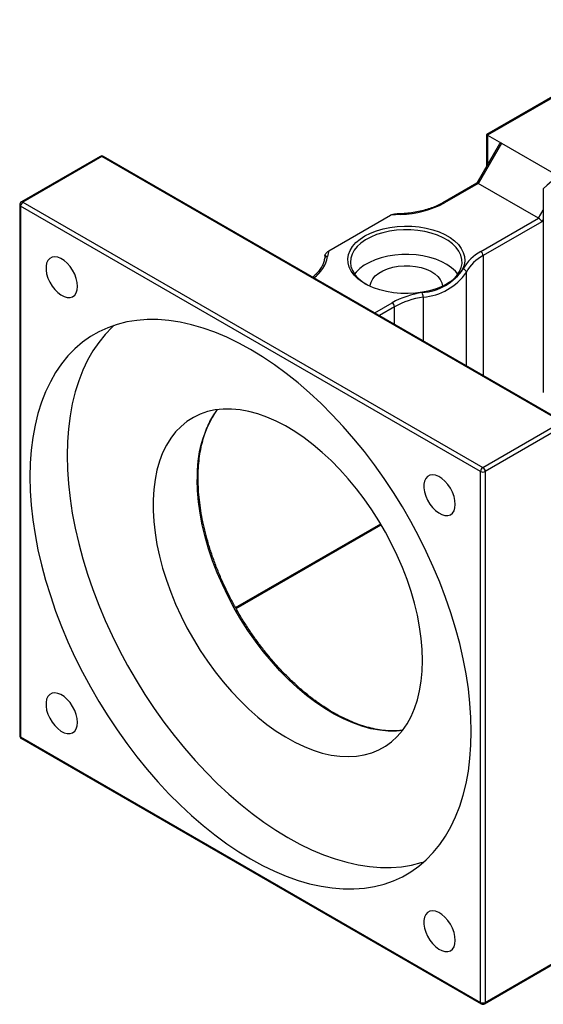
# Model space of a CAD drawing. Header units: millimetres. Extents: x 55 to 271, y 21 to 196.
# Tile 9 of 10: x 202 to 228, y 112 to 162. Entities that reach past the tile are written whole.
import ezdxf

# ---------------------------------------------------------------- set-up
doc = ezdxf.new("R2010")
doc.units = ezdxf.units.MM

msp = doc.modelspace()

# ---------------------------------------------------------------- linework, layer by layer
at = {"color": 7, "linetype": 'Continuous', "lineweight": 25}
for p, q in [((235.6815, 162.3918), (225.5808, 156.5608)), ((235.7648, 162.3835), (225.6296, 156.5326)), ((225.5808, 156.5608), (225.5808, 154.956)), ((225.6296, 156.5326), (226.3367, 156.1244)), ((226.2405, 156.0986), (225.085, 154.0973)), ((226.3367, 156.1244), (225.1582, 154.0832)), ((226.3367, 156.1244), (229.0896, 154.5352)), ((205.983, 155.4539), (201.9761, 153.1407)), ((206.0663, 155.4456), (202.0594, 153.1325)), ((229.4009, 141.9749), (206.0663, 155.4456)), ((229.4842, 141.9831), (206.1497, 155.4539)), ((225.0892, 154.0997), (223.3636, 153.1035)), ((225.1582, 154.0832), (223.4469, 153.0952)), ((228.2224, 152.3143), (225.1582, 154.0832)), ((228.4581, 153.8043), (228.4581, 143.4758)), ((201.8927, 152.9964), (201.8927, 126.0505)), ((202.0594, 153.1325), (225.3939, 139.6617)), ((225.2761, 139.4576), (201.9416, 152.9283)), ((201.9416, 152.9283), (201.9416, 125.9825)), ((217.5843, 150.6633), (220.7113, 152.4685)), ((225.2884, 150.6206), (228.2224, 152.3143)), ((228.389, 152.1383), (225.4063, 150.4165)), ((217.3848, 150.4394), (217.3495, 150.2536)), ((225.3939, 139.6617), (229.4009, 141.9749)), ((229.5187, 141.7708), (225.5118, 139.4576)), ((225.2761, 112.5118), (225.2761, 139.4576)), ((225.5118, 139.4576), (225.5118, 112.5118)), ((212.8691, 132.5075), (220.2344, 136.7594)), ((201.9416, 125.9825), (225.2761, 112.5118)), ((201.9761, 125.9062), (225.3106, 112.4355)), ((225.4773, 112.4355), (229.3663, 114.6806)), ((225.5118, 112.5118), (229.4009, 114.7569))]:
    msp.add_line(p, q, dxfattribs=at)
at = {"color": 8, "linetype": 'Continuous', "lineweight": 25}
for p, q in [((225.6296, 156.5326), (225.6296, 155.0405)), ((228.2224, 152.3143), (228.4581, 152.7225)), ((228.4581, 152.2579), (228.389, 152.1383)), ((225.4063, 150.4165), (225.4063, 144.3373)), ((224.5538, 144.8294), (224.5538, 149.5755)), ((219.9053, 147.5129), (220.7854, 148.021)), ((222.36, 148.309), (222.36, 146.0958)), ((220.9032, 147.8169), (220.141, 147.3769)), ((220.9032, 146.9368), (220.9032, 147.8169)), ((212.8459, 132.5505), (220.2095, 136.8014))]:
    msp.add_line(p, q, dxfattribs=at)
at = {"color": 7, "linetype": 'Continuous', "lineweight": 25, "flags": 128}
for points in [[(219.4071, 151.4162), (219.6865, 151.5585), (219.9947, 151.6794), (220.3266, 151.777), (220.6772, 151.8499), (221.0408, 151.8968), (221.4117, 151.917), (221.784, 151.9103), (222.152, 151.8766), (222.5098, 151.8166), (222.8517, 151.7312), (223.1724, 151.6217), (223.4667, 151.4899), (223.7302, 151.3378), (223.9585, 151.1679), (224.1482, 150.9828), (224.2961, 150.7854), (224.4001, 150.5788), (224.4583, 150.3664), (224.47, 150.1514), (224.435, 149.9373), (224.3537, 149.7274), (224.2275, 149.5251), (224.0584, 149.3334), (223.849, 149.1556), (223.6026, 148.9942), (223.3231, 148.852), (223.015, 148.7311), (222.683, 148.6335), (222.3325, 148.5606), (221.9689, 148.5137), (221.598, 148.4935), (221.2257, 148.5002), (220.8577, 148.5339), (220.4999, 148.5939), (220.158, 148.6793), (219.8373, 148.7888), (219.5429, 148.9206), (219.2795, 149.0727), (219.0512, 149.2426), (218.8615, 149.4277), (218.7136, 149.6251), (218.6096, 149.8316), (218.5513, 150.0441), (218.5396, 150.259), (218.5747, 150.4732), (218.656, 150.683), (218.7822, 150.8854), (218.9513, 151.077), (219.1607, 151.2549), (219.4071, 151.4162)], [(223.5547, 148.9672), (223.6914, 149.0562), (223.9039, 149.2261), (224.077, 149.4104), (224.2078, 149.6059), (224.2942, 149.8095), (224.3349, 150.0177), (224.3291, 150.2273), (224.2769, 150.4347), (224.1792, 150.6366), (224.0376, 150.8296), (223.8543, 151.0105), (223.6326, 151.1765), (223.3758, 151.3247), (223.0884, 151.4527), (222.7749, 151.5585), (222.4406, 151.6402), (222.091, 151.6966), (221.7317, 151.7268), (221.3686, 151.7301), (221.0079, 151.7067), (220.6552, 151.6567), (220.3166, 151.5812), (219.9974, 151.4813), (219.703, 151.3587), (219.4382, 151.2153), (219.2073, 151.0535), (219.0141, 150.8761), (218.8619, 150.6858), (218.753, 150.4858), (218.6893, 150.2795), (218.6719, 150.0701), (218.7009, 149.8612), (218.776, 149.6562), (218.896, 149.4583), (219.0587, 149.271), (219.2616, 149.0972), (219.455, 148.9672)], [(224.1224, 149.4704), (223.9955, 149.624), (223.8024, 149.8015), (223.5715, 149.9633), (223.3067, 150.1066), (223.0123, 150.2293), (222.6931, 150.3292), (222.3544, 150.4047), (222.0018, 150.4546), (221.641, 150.4781), (221.278, 150.4747), (220.9187, 150.4446), (220.569, 150.3882), (220.2347, 150.3064), (219.9213, 150.2007), (219.6338, 150.0726), (219.3771, 149.9244), (219.1553, 149.7585), (218.9721, 149.5775), (218.8872, 149.4704)], [(204.8269, 148.8562), (204.8105, 149.052), (204.7619, 149.2587), (204.6832, 149.4678), (204.5776, 149.6709), (204.4494, 149.8595), (204.3038, 150.026), (204.1468, 150.1636), (203.9849, 150.2665), (203.8246, 150.3307), (203.6726, 150.3535), (203.5349, 150.3338), (203.4174, 150.2727), (203.3248, 150.1725), (203.2608, 150.0373), (203.2282, 149.8728), (203.2282, 149.6855), (203.2608, 149.4833), (203.3248, 149.2743), (203.4174, 149.0671), (203.5349, 148.8703), (203.6726, 148.6918), (203.8246, 148.539), (203.9849, 148.4181), (204.1468, 148.3341), (204.3038, 148.2904), (204.4494, 148.2888), (204.5776, 148.3294), (204.6832, 148.4105), (204.7619, 148.5288), (204.8105, 148.6794), (204.8269, 148.8562)], [(219.6717, 148.8587), (219.6749, 148.9082), (219.7163, 149.0769), (219.8041, 149.2395), (219.9359, 149.3919), (220.1084, 149.5301), (220.317, 149.6505), (220.5564, 149.7501), (220.8203, 149.8262), (221.102, 149.8768), (221.3941, 149.9008), (221.6891, 149.8973), (221.9793, 149.8666), (222.2573, 149.8095), (222.5157, 149.7273), (222.748, 149.6222), (222.948, 149.497), (223.1107, 149.355), (223.2318, 149.1996), (223.3081, 149.0351), (223.3378, 148.8656), (223.338, 148.8587)], [(224.8047, 126.2568), (224.7883, 126.9662), (224.739, 127.6925), (224.6572, 128.4336), (224.5429, 129.1872), (224.3966, 129.9512), (224.2186, 130.7233), (224.0095, 131.5012), (223.7699, 132.2827), (223.5005, 133.0656), (223.2021, 133.8474), (222.8755, 134.6259), (222.5218, 135.3988), (222.1419, 136.1638), (221.737, 136.9187), (221.3082, 137.6614), (220.8569, 138.3895), (220.3843, 139.101), (219.8918, 139.7938), (219.3809, 140.4658), (218.853, 141.1152), (218.3098, 141.7399), (217.7528, 142.3381), (217.1837, 142.9081), (216.604, 143.4483), (216.0156, 143.957), (215.4201, 144.4327), (214.8193, 144.874), (214.2149, 145.2797), (213.6088, 145.6486), (213.0027, 145.9796), (212.3983, 146.2716), (211.7975, 146.5239), (211.202, 146.7358), (210.6136, 146.9065), (210.034, 147.0356), (209.4648, 147.1227), (208.9078, 147.1675), (208.3646, 147.17), (207.8367, 147.1301), (207.3258, 147.048), (206.8334, 146.9238), (206.3608, 146.7579), (205.9094, 146.5509), (205.4807, 146.3033), (205.0758, 146.0159), (204.6959, 145.6894), (204.3421, 145.3249), (204.0156, 144.9235), (203.7171, 144.4862), (203.4477, 144.0145), (203.2081, 143.5096), (202.999, 142.9731), (202.821, 142.4065), (202.6747, 141.8114), (202.5604, 141.1898), (202.4786, 140.5432), (202.4294, 139.8737), (202.413, 139.1833), (202.4294, 138.4739), (202.4786, 137.7476), (202.5604, 137.0065), (202.6747, 136.2529), (202.821, 135.4889), (202.999, 134.7168), (203.2081, 133.9389), (203.4477, 133.1574), (203.7171, 132.3745), (204.0156, 131.5928), (204.3421, 130.8143), (204.6959, 130.0414), (205.0758, 129.2763), (205.4807, 128.5214), (205.9094, 127.7787), (206.3608, 127.0506), (206.8334, 126.3391), (207.3258, 125.6463), (207.8367, 124.9743), (208.3646, 124.3249), (208.9078, 123.7002), (209.4648, 123.102), (210.034, 122.532), (210.6136, 121.9918), (211.202, 121.4832), (211.7975, 121.0074), (212.3983, 120.5661), (213.0027, 120.1604), (213.6088, 119.7915), (214.2149, 119.4605), (214.8193, 119.1685), (215.4201, 118.9162), (216.0156, 118.7044), (216.604, 118.5336), (217.1837, 118.4045), (217.7528, 118.3174), (218.3098, 118.2726), (218.853, 118.2701), (219.3809, 118.31), (219.8918, 118.3921), (220.3843, 118.5163), (220.8569, 118.6822), (221.3082, 118.8892), (221.737, 119.1368), (222.1419, 119.4243), (222.5218, 119.7507), (222.8755, 120.1152), (223.2021, 120.5166), (223.5005, 120.9539), (223.7699, 121.4256), (224.0095, 121.9305), (224.2186, 122.467), (224.3966, 123.0337), (224.5429, 123.6287), (224.6572, 124.2504), (224.739, 124.8969), (224.7883, 125.5664), (224.8047, 126.2568)], [(206.6919, 146.8792), (206.5815, 146.778), (206.2277, 146.4135), (205.9012, 146.012), (205.6028, 145.5748), (205.3333, 145.103), (205.0937, 144.5981), (204.8846, 144.0616), (204.7067, 143.495), (204.5603, 142.9), (204.4461, 142.2783), (204.3642, 141.6318), (204.315, 140.9623), (204.2986, 140.2718), (204.315, 139.5624), (204.3642, 138.8361), (204.4461, 138.0951), (204.5603, 137.3415), (204.7067, 136.5775), (204.8846, 135.8054), (205.0937, 135.0274), (205.3333, 134.2459), (205.6028, 133.4631), (205.9012, 132.6813), (206.2277, 131.9028), (206.5815, 131.1299), (206.9614, 130.3649), (207.3663, 129.6099), (207.795, 128.8673), (208.2464, 128.1391), (208.719, 127.4276), (209.2115, 126.7349), (209.7224, 126.0628), (210.2502, 125.4135), (210.7934, 124.7888), (211.3504, 124.1906), (211.9196, 123.6205), (212.4992, 123.0804), (213.0877, 122.5717), (213.6831, 122.096), (214.2839, 121.6546), (214.8883, 121.2489), (215.4944, 120.88), (216.1006, 120.5491), (216.7049, 120.257), (217.3057, 120.0047), (217.9012, 119.7929), (218.4896, 119.6222), (219.0693, 119.4931), (219.6384, 119.406), (220.1955, 119.3611), (220.7387, 119.3586), (221.2665, 119.3985), (221.7774, 119.4807), (222.2699, 119.6049), (222.4113, 119.6495)], [(222.3298, 129.8626), (222.3135, 130.4166), (222.2647, 130.9867), (222.1837, 131.5703), (222.0708, 132.1645), (221.9265, 132.7666), (221.7516, 133.3737), (221.5468, 133.9828), (221.3133, 134.5911), (221.052, 135.1956), (220.7642, 135.7936), (220.4513, 136.3821), (220.1148, 136.9583), (219.7562, 137.5195), (219.3774, 138.063), (218.98, 138.5863), (218.566, 139.0868), (218.1374, 139.5621), (217.6962, 140.01), (217.2446, 140.4284), (216.7845, 140.8152), (216.3183, 141.1686), (215.8482, 141.487), (215.3764, 141.7688), (214.9052, 142.0126), (214.4368, 142.2173), (213.9734, 142.382), (213.5173, 142.5058), (213.0706, 142.5882), (212.6354, 142.6287), (212.2139, 142.6272), (211.808, 142.5836), (211.4196, 142.4983), (211.0507, 142.3715), (210.703, 142.204), (210.3781, 141.9964), (210.0776, 141.7498), (209.8029, 141.4653), (209.5553, 141.1444), (209.336, 140.7885), (209.146, 140.3994), (208.9864, 139.9788), (208.8577, 139.5289), (208.7606, 139.0517), (208.6957, 138.5495), (208.6631, 138.0247), (208.6631, 137.4798), (208.6957, 136.9174), (208.7606, 136.3402), (208.8577, 135.7509), (208.9864, 135.1524), (209.146, 134.5475), (209.336, 133.9391), (209.5553, 133.33), (209.8029, 132.7232), (210.0776, 132.1216), (210.3781, 131.528), (210.703, 130.9453), (211.0507, 130.3763), (211.4196, 129.8236), (211.808, 129.2898), (212.2139, 128.7777), (212.6354, 128.2895), (213.0706, 127.8276), (213.5173, 127.3942), (213.9734, 126.9913), (214.4368, 126.621), (214.9052, 126.2849), (215.3764, 125.9847), (215.8482, 125.7217), (216.3183, 125.4973), (216.7845, 125.3125), (217.2446, 125.1682), (217.6962, 125.065), (218.1374, 125.0035), (218.566, 124.984), (218.98, 125.0066), (219.3774, 125.071), (219.7562, 125.1772), (220.1148, 125.3244), (220.4513, 125.5121), (220.7642, 125.7393), (221.052, 126.005), (221.3133, 126.3078), (221.5468, 126.6464), (221.7516, 127.0192), (221.9265, 127.4243), (222.0708, 127.8598), (222.1837, 128.3237), (222.2647, 128.8137), (222.3135, 129.3275), (222.3298, 129.8626)], [(223.9935, 137.7916), (223.9771, 137.9873), (223.9286, 138.194), (223.8499, 138.4031), (223.7443, 138.6062), (223.6161, 138.7948), (223.4705, 138.9613), (223.3135, 139.0989), (223.1516, 139.2019), (222.9913, 139.266), (222.8392, 139.2888), (222.7016, 139.2692), (222.5841, 139.208), (222.4915, 139.1078), (222.4275, 138.9726), (222.3949, 138.8081), (222.3949, 138.6208), (222.4275, 138.4186), (222.4915, 138.2096), (222.5841, 138.0024), (222.7016, 137.8056), (222.8392, 137.6271), (222.9913, 137.4743), (223.1516, 137.3534), (223.3135, 137.2694), (223.4705, 137.2257), (223.6161, 137.2241), (223.7443, 137.2647), (223.8499, 137.3458), (223.9286, 137.4641), (223.9771, 137.6147), (223.9935, 137.7916)], [(204.8269, 126.7233), (204.8105, 126.919), (204.7619, 127.1257), (204.6832, 127.3349), (204.5776, 127.5379), (204.4494, 127.7265), (204.3038, 127.8931), (204.1468, 128.0306), (203.9849, 128.1336), (203.8246, 128.1977), (203.6726, 128.2205), (203.5349, 128.2009), (203.4174, 128.1397), (203.3248, 128.0395), (203.2608, 127.9044), (203.2282, 127.7398), (203.2282, 127.5526), (203.2608, 127.3503), (203.3248, 127.1413), (203.4174, 126.9342), (203.5349, 126.7373), (203.6726, 126.5588), (203.8246, 126.406), (203.9849, 126.2851), (204.1468, 126.2011), (204.3038, 126.1574), (204.4494, 126.1559), (204.5776, 126.1964), (204.6832, 126.2775), (204.7619, 126.3958), (204.8105, 126.5465), (204.8269, 126.7233)], [(223.9935, 115.6586), (223.9771, 115.8544), (223.9286, 116.061), (223.8499, 116.2702), (223.7443, 116.4732), (223.6161, 116.6619), (223.4705, 116.8284), (223.3135, 116.9659), (223.1516, 117.0689), (222.9913, 117.1331), (222.8392, 117.1558), (222.7016, 117.1362), (222.5841, 117.075), (222.4915, 116.9748), (222.4275, 116.8397), (222.3949, 116.6751), (222.3949, 116.4879), (222.4275, 116.2856), (222.4915, 116.0766), (222.5841, 115.8695), (222.7016, 115.6726), (222.8392, 115.4941), (222.9913, 115.3413), (223.1516, 115.2204), (223.3135, 115.1364), (223.4705, 115.0928), (223.6161, 115.0912), (223.7443, 115.1318), (223.8499, 115.2129), (223.9286, 115.3312), (223.9771, 115.4818), (223.9935, 115.6586)]]:
    msp.add_lwpolyline(points, dxfattribs=at)
at = {"color": 8, "linetype": 'Continuous', "lineweight": 25, "flags": 128}
msp.add_lwpolyline([(221.3155, 126.3108), (221.0142, 126.2827), (220.5926, 126.2812), (220.1575, 126.3217), (219.7107, 126.404), (219.2546, 126.5279), (218.7912, 126.6925), (218.3228, 126.8973), (217.8516, 127.1411), (217.3798, 127.4228), (216.9097, 127.7412), (216.4435, 128.0946), (215.9835, 128.4815), (215.5318, 128.8998), (215.0906, 129.3477), (214.662, 129.8231), (214.248, 130.3236), (213.8507, 130.8468), (213.4718, 131.3903), (213.1133, 131.9516), (212.7768, 132.5278), (212.4639, 133.1163), (212.1761, 133.7142), (211.9148, 134.3188), (211.6812, 134.9271), (211.4765, 135.5362), (211.3015, 136.1432), (211.1573, 136.7453), (211.0444, 137.3395), (210.9633, 137.9231), (210.9145, 138.4933), (210.8982, 139.0472)], dxfattribs=at)
at = {"color": 7, "linetype": 'Continuous', "lineweight": 25}
for centre, radius, start, end in [((206.0663, 155.3095), 0.1667, 60.00269, 119.99731), ((231.1877, 151.2616), 3.7304, 102.9791, 137.03165), ((202.0594, 152.9964), 0.1667, 119.99731, 180), ((202.1974, 152.9167), 0.2561, 122.60612, 177.39437), ((221.1119, 157.4383), 4.9309, 271.26364, 298.26393), ((221.4986, 145.7168), 6.7974, 92.34313, 96.65096), ((218.9135, 150.1944), 1.4095, 160.56813, 172.87386), ((226.2984, 148.7017), 2.1685, 117.75954, 151.46564), ((225.1504, 150.4048), 0.2561, 2.60539, 57.39455), ((217.4942, 150.2244), 0.1464, 81.87145, 173.85814), ((226.3682, 148.5889), 2.0652, 117.75959, 151.4656), ((222.1214, 151.2732), 2.7423, 274.04965, 325.94498), ((222.1556, 151.1964), 2.8947, 274.04965, 325.94498), ((224.3726, 149.5565), 0.1822, 5.97652, 83.45528), ((222.9772, 144.0548), 4.5316, 98.40306, 118.92672), ((221.7497, 148.3077), 0.6104, 0.12351, 22.14127), ((220.6473, 147.8052), 0.2561, 2.60539, 57.39455), ((222.9907, 144.0395), 4.3158, 98.40311, 118.92666), ((225.5319, 139.446), 0.2561, 122.60612, 177.39437), ((225.3939, 139.6851), 0.2562, 242.60982, 297.38968), ((225.2559, 139.446), 0.2561, 2.60578, 57.39422), ((202.0594, 126.0505), 0.1667, 180, 240.00269), ((225.3939, 112.7392), 0.2562, 242.60982, 297.38968), ((225.3939, 112.5798), 0.1667, 240.00269, 299.99731)]:
    msp.add_arc(centre, radius, start, end, dxfattribs=at)
at = {"color": 8, "linetype": 'Continuous', "lineweight": 25}
for centre, radius, start, end in [((206.0175, 155.3775), 0.0838, 54.38323, 114.3064), ((206.1152, 155.3775), 0.0838, 65.6913, 125.6185), ((201.9761, 153.0047), 0.0838, 185.69415, 245.6251), ((202.0106, 153.0643), 0.0838, 54.38323, 114.3064), ((223.3987, 153.0321), 0.0794, 52.61558, 117.3091), ((221.1715, 152.5134), 0.0494, 354.35688, 31.15081), ((215.8344, 150.6977), 1.7124, 305.03215, 348.94238), ((216.6882, 139.3146), 5.7962, 145.48186, 182.64377), ((201.9761, 126.0588), 0.0838, 185.69415, 245.6251), ((202.0208, 125.9724), 0.0799, 172.74672, 235.94223), ((225.3577, 112.5028), 0.0822, 173.70264, 234.98631), ((225.425, 112.5051), 0.0871, 306.9113, 4.40113)]:
    msp.add_arc(centre, radius, start, end, dxfattribs=at)
at = {"color": 7, "linetype": 'Continuous', "lineweight": 25}
for centre, major_axis, ratio, start_param, end_param in [((225.7475, 156.4646), (0.1667, -0.0962), 0.0000704, 2.3562351, 3.1416333), ((226.3367, 155.932), (-0.0542, 0.2022), 0.5176381, 5.8056036, 6.7608819), ((225.207, 153.9753), (-0.1216, 0.1216), 0.3178882, 5.4128877, 6.1982046), ((228.2712, 152.2064), (-0.1216, 0.1216), 0.3178882, 3.8420914, 5.4128877)]:
    msp.add_ellipse(centre, major_axis=major_axis, ratio=ratio, start_param=start_param, end_param=end_param, dxfattribs=at)
for points, knots in [([(223.3636, 153.1035), (223.318, 153.0781), (223.1854, 153.0041), (222.944, 152.8938), (222.6338, 152.78), (222.3022, 152.6861), (221.9539, 152.6138), (221.59, 152.5615), (221.3403, 152.5466), (221.2138, 152.539)], [0, 0, 0, 0, 0.0796562, 0.231895, 0.3843445, 0.5369786, 0.6897954, 0.8427647, 1, 1, 1, 1]), ([(220.7113, 152.4685), (220.7309, 152.4791), (220.7712, 152.501), (220.8093, 152.5076), (220.8289, 152.511)], [0, 0, 0, 0, 0.4852792, 1, 1, 1, 1]), ([(221.2138, 152.539), (221.1411, 152.5356), (221.012, 152.5297), (220.8845, 152.5166), (220.8289, 152.5108)], [0, 0, 0, 0, 0.5636289, 1, 1, 1, 1]), ([(217.38, 150.4093), (217.38, 150.4217), (217.3826, 150.4357), (217.3916, 150.4634), (217.3981, 150.4775), (217.4204, 150.5176), (217.439, 150.5416), (217.4984, 150.6062), (217.5417, 150.6387), (217.5843, 150.6633)], [0, 0, 0, 0, 0.125, 0.125, 0.25, 0.25, 0.5, 0.5, 1, 1, 1, 1]), ([(217.3495, 150.2536), (217.3445, 150.2207), (217.3291, 150.1205), (217.2735, 149.9542), (217.1686, 149.7576), (217.0224, 149.5692), (216.885, 149.4256), (216.7851, 149.3498), (216.7585, 149.3296)], [0, 0, 0, 0, 0.103114, 0.3135122, 0.5210474, 0.7249852, 0.9264642, 1, 1, 1, 1]), ([(221.2985, 126.3216), (221.2141, 126.3117), (221.0045, 126.287), (220.6525, 126.2902), (220.2472, 126.3258), (219.8307, 126.3999), (219.4054, 126.5105), (218.9728, 126.6574), (218.5347, 126.8401), (218.093, 127.0578), (217.6494, 127.3098), (217.2061, 127.5949), (216.7647, 127.9121), (216.3273, 128.2601), (215.8958, 128.6373), (215.472, 129.0423), (215.0578, 129.4732), (214.655, 129.9283), (214.2654, 130.4057), (213.8906, 130.9032), (213.5322, 131.4188), (213.192, 131.9503), (212.8712, 132.4953), (212.5713, 133.0515), (212.2936, 133.6165), (212.0393, 134.1879), (211.8094, 134.7632), (211.605, 135.3399), (211.4269, 135.9154), (211.2758, 136.4874), (211.1523, 137.0533), (211.057, 137.6107), (210.9902, 138.1572), (210.9543, 138.6591), (210.945, 139.0655), (210.9509, 139.4626), (210.9757, 139.8775), (211.0336, 140.3498), (211.1196, 140.7994), (211.2333, 141.2243), (211.3739, 141.6233), (211.5417, 141.9936), (211.7193, 142.3145), (211.852, 142.4966), (211.9107, 142.5773)], [0, 0, 0, 0, 0.0166715, 0.0413805, 0.0660127, 0.0905824, 0.1151054, 0.1395969, 0.1640692, 0.1885318, 0.2129914, 0.2374514, 0.2619149, 0.2863838, 0.3108591, 0.335341, 0.3598292, 0.3843233, 0.4088223, 0.4333256, 0.4578321, 0.4823408, 0.5068508, 0.5313611, 0.5558702, 0.5803773, 0.6048811, 0.6293807, 0.6538751, 0.6783634, 0.7028446, 0.7273182, 0.7517835, 0.7762405, 0.7963933, 0.8092351, 0.8336749, 0.8581139, 0.8825538, 0.9070012, 0.9314655, 0.9559594, 0.9804981, 1, 1, 1, 1])]:
    msp.add_open_spline(points, degree=3, knots=knots, dxfattribs=at)

doc.saveas('drawing.dxf')
